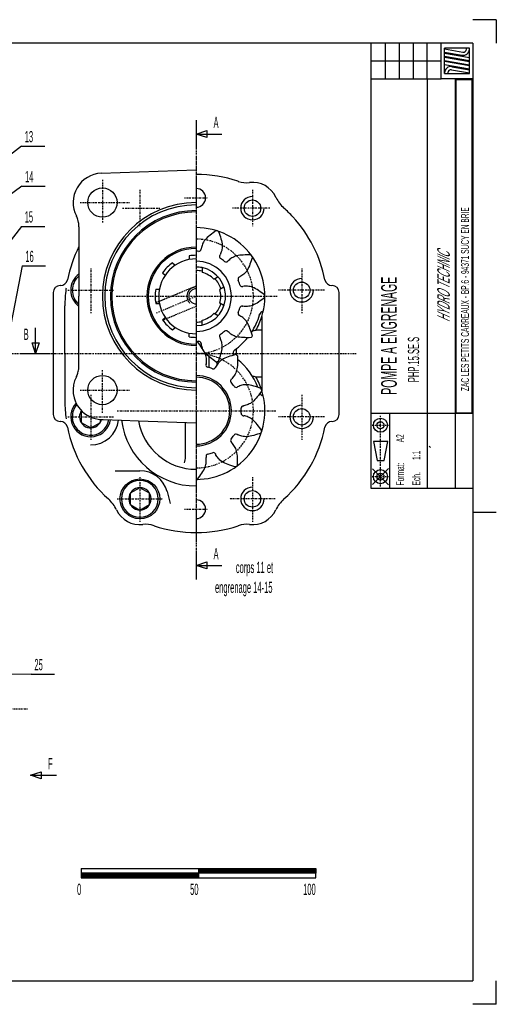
# Model space of a CAD drawing. Extents: x -297 to 297, y -210 to 210.
# Tile 12 of 12: x 94 to 297, y -210 to 210. Entities that reach past the tile are written whole.
import ezdxf

# ---------------------------------------------------------------- set-up
doc = ezdxf.new("R2010")
doc.units = 0
doc.linetypes.add('DASHDOT', pattern=[1, 0.5, -0.25, 0, -0.25])
doc.linetypes.add('DASHED', pattern=[0.75, 0.5, -0.25])
for name, color, linetype in [('ARBR_1', 7, 'CONTINUOUS'), ('AXES', 7, 'CONTINUOUS'), ('CORPS', 7, 'CONTINUOUS'), ('COUPES', 7, 'CONTINUOUS'), ('ECHELL', 7, 'CONTINUOUS'), ('FLASQU', 7, 'CONTINUOUS'), ('FORMA2', 7, 'CONTINUOUS'), ('LUNETT', 7, 'CONTINUOUS'), ('ROU_14', 7, 'CONTINUOUS'), ('ROU_15', 7, 'CONTINUOUS'), ('STANDA', 7, 'CONTINUOUS')]:
    doc.layers.add(name, color=color, linetype=linetype)

# ---------------------------------------------------------------- blocks, each defined once
blk = doc.blocks.new('*X3193')
at = {"layer": 'ECHELL', "color": 4, "linetype": 'CONTINUOUS'}
for p, q in [((120, -154), (170, -154)), ((120, -154.1), (170, -154.1)), ((120, -154.2), (170, -154.2)), ((120, -154.3), (170, -154.3)), ((120, -154.4), (170, -154.4)), ((120, -154.5), (170, -154.5)), ((120, -154.6), (170, -154.6)), ((120, -154.7), (170, -154.7)), ((120, -154.8), (170, -154.8)), ((120, -154.9), (170, -154.9)), ((120, -155), (170, -155)), ((120, -155.1), (170, -155.1)), ((120, -155.2), (170, -155.2)), ((120, -155.3), (170, -155.3)), ((170, -152), (220, -152)), ((170, -152.1), (220, -152.1)), ((170, -152.2), (220, -152.2)), ((170, -152.3), (220, -152.3)), ((170, -152.4), (220, -152.4)), ((170, -152.5), (220, -152.5)), ((170, -152.6), (220, -152.6)), ((170, -152.7), (220, -152.7)), ((170, -152.8), (220, -152.8)), ((170, -152.9), (220, -152.9)), ((170, -153), (220, -153)), ((170, -153.1), (220, -153.1)), ((170, -153.2), (220, -153.2)), ((170, -153.3), (220, -153.3)), ((170, -153.4), (220, -153.4)), ((170, -153.5), (220, -153.5)), ((170, -153.6), (220, -153.6)), ((170, -153.7), (220, -153.7)), ((170, -153.8), (220, -153.8)), ((170, -153.9), (220, -153.9)), ((120, -155.4), (170, -155.4)), ((120, -155.5), (170, -155.5)), ((120, -155.6), (170, -155.6)), ((120, -155.7), (170, -155.7)), ((120, -155.8), (170, -155.8)), ((120, -155.9), (170, -155.9))]:
    blk.add_line(p, q, dxfattribs=at)

msp = doc.modelspace()

# ---------------------------------------------------------------- linework, layer by layer
at = {"layer": 'ARBR_1', "color": 2, "linetype": 'CONTINUOUS'}
for p, q in [((166, 109.24), (166, 107.72)), ((158.93, 106.31), (160.01, 105.23)), ((154.69, 102.07), (155.77, 100.99)), ((151.76, 95), (153.28, 95)), ((151.76, 89), (153.28, 89)), ((154.69, 81.93), (155.77, 83.008)), ((158.93, 77.688), (160.01, 78.766)), ((166, 74.759), (166, 76.284))]:
    msp.add_line(p, q, dxfattribs=at)
at = {"layer": 'ARBR_1', "color": 2, "linetype": 'DASHED'}
for p, q in [((169, 96.33), (151.73, 89.176)), ((169, 87.67), (154.79, 81.785))]:
    msp.add_line(p, q, dxfattribs=at)
at = {"layer": 'ARBR_1', "color": 2, "linetype": 'DASHDOT'}
msp.add_line((152.03, 84.971), (169, 92), dxfattribs=at)
at = {"layer": 'ARBR_1', "color": 2, "linetype": 'CONTINUOUS'}
for radius, start, end in [(21, 90, -90), (20.42, 90, -90), (17.5, 90, 99.871417), (16, 90, -90), (17.498, 125.134193, 144.865807), (17.4991, 170.128583, -170.128583), (3.2, 90, -90), (17.498, -144.865807, -125.130425), (17.5001, -99.870856, -90)]:
    msp.add_arc((169, 92), radius, start, end, dxfattribs=at)
at = {"layer": 'ARBR_1', "color": 7, "linetype": 'CONTINUOUS'}
msp.add_arc((169, 92), 4, 90, -134.260152, dxfattribs=at)
at = {"layer": 'AXES', "color": 2, "linetype": 'DASHDOT'}
for p, q in [((169, 155.21), (169, -16.771)), ((169, 155.21), (169, -16.771)), ((169, 151.82), (169, -13.465)), ((145, 137.47), (145, 121.93)), ((193, 137.47), (193, 121.93)), ((164, 134), (174, 134)), ((137.64, 129.6), (153.48, 129.6)), ((200.36, 129.6), (184.52, 129.6)), ((124, 103.91), (124, 84.83)), ((214, 103.91), (214, 84.83)), ((114.29, 94.6), (134.01, 94.6)), ((223.71, 94.6), (203.99, 94.6)), ((134.89, 92), (203.69, 92)), ((68.5, 67.6), (94.5, 67.6)), ((105.01, 67.6), (237.28, 67.6)), ((124, 49.914), (124, 30.83)), ((214, 49.914), (214, 30.83)), ((135.36, 43.2), (202.99, 43.2)), ((114.29, 40.6), (134.01, 40.6)), ((223.71, 40.6), (203.99, 40.6)), ((145, 14.914), (145, -4.1701)), ((193, 14.914), (193, -4.1701)), ((135.29, 5.6003), (155.01, 5.6003)), ((202.71, 5.6003), (182.99, 5.6003)), ((164, 1.2), (174, 1.2)), ((33.897, -84), (97, -84))]:
    msp.add_line(p, q, dxfattribs=at)
at = {"layer": 'CORPS', "color": 2, "linetype": 'CONTINUOUS'}
for p, q in [((230, 67.6), (230, 93.6)), ((197, 83.37), (197, 77.55)), ((197, 77.55), (197, 57.65)), ((230, 41.6), (230, 67.6)), ((197, 57.65), (197, 51.831))]:
    msp.add_line(p, q, dxfattribs=at)
for centre in [(193, 129.6), (214, 94.6), (214, 40.6), (193, 5.6001)]:
    msp.add_circle(centre, 3.5, dxfattribs=at)
for centre, radius, start, end in [((169, 88), 56.0044, 71.338587, 90), ((169, 88), 56.0015, 71.283573, 71.338587), ((190.5, 151.46), 10.9989, -108.995039, -108.71492), ((190.5, 151.46), 11.0017, -108.71492, -83.475763), ((190.5, 151.46), 11.0012, -83.475763, -83.217179), ((193, 129.6), 10.9957, 96.265386, 96.524237), ((193, 129.6), 11.0033, 25.517075, 96.265386), ((169, 134), 4, -90, 90), ((216.46, 140.81), 14.9974, -154.443032, -153.093398), ((216.46, 140.81), 15.0043, -153.093398, -131.947477), ((169, 88), 56.0041, 42.561353, 48.054616), ((169, 88), 56.0029, 11.338023, 42.561353), ((169, 92), 29.2998, -17.130046, 90), ((169, 88), 55.9966, 11.305919, 11.338023), ((226.85, 99.6), 2.9986, -168.652595, -168.054388), ((226.85, 99.6), 3.0051, -168.054388, -90), ((227, 93.6), 3, 0, 90), ((169, 92), 29.3012, -29.707773, -17.130046), ((196, 67.6), 9.9999, 98.916925, 108.302668), ((196, 67.6), 10.0001, 84.260902, 98.916925), ((196, 67.6), 9.9979, 167.476165, -176.865913), ((196, 67.6), 9.9988, -108.302668, -98.916925), ((169, 43.2), 29.3001, 17.131914, 29.707773), ((196, 67.6), 9.9999, -98.916925, -84.260902), ((169, 43.2), 29.3, -90, 17.131914), ((226.85, 35.6), 3, 90, 168.054388), ((227, 41.6), 3, -90, 0), ((169, 47.2), 55.997, -48.054069, -11.338023), ((226.85, 35.6), 3.0051, 168.054388, 168.652595), ((169, 47.2), 56.0029, -11.338023, -11.305919), ((169, 1.2), 3.9997, -90, 90), ((216.46, -5.6053), 15.002, 131.957433, 154.461646), ((193, 5.6001), 10.9997, -96.263112, -25.520834), ((169, 47.2), 56, -90, -71.337146), ((169, 47.2), 56.0002, -71.337146, -71.283212), ((190.5, -16.257), 10.9999, 108.718096, 108.992666), ((190.5, -16.257), 10.9997, 83.474816, 108.718096), ((193, 5.6001), 11, -96.525006, -96.263112), ((190.5, -16.257), 11.0002, 83.212934, 83.474816)]:
    msp.add_arc(centre, radius, start, end, dxfattribs=at)
at = {"layer": 'CORPS', "color": 7, "linetype": 'CONTINUOUS'}
for centre, radius in [((193, 129.6), 5), ((214, 94.6), 5), ((214, 40.6), 5), ((193, 5.6001), 4.9999)]:
    msp.add_arc(centre, radius, 90, 0, dxfattribs=at)
at = {"layer": 'COUPES', "color": 2, "linetype": 'CONTINUOUS'}
for p, q in [((169, 167.21), (169, 155.21)), ((169, 161.21), (173.5, 162.71)), ((169, 161.21), (180, 161.21)), ((173.5, 159.71), (169, 161.21)), ((173.5, 162.71), (173.5, 159.71)), ((94.471, 156.08), (104.47, 156.08)), ((94.586, 139.02), (104.59, 139.02)), ((94.451, 121.85), (104.45, 121.85)), ((94.72, 104.99), (104.72, 104.99)), ((100.5, 67.6), (100.5, 78.6)), ((100.5, 67.6), (99, 72.1)), ((99, 72.1), (102, 72.1)), ((102, 72.1), (100.5, 67.6)), ((94.5, 67.6), (106.5, 67.6)), ((169, -16.771), (169, -28.771)), ((169, -22.771), (173.5, -21.271)), ((169, -22.771), (180, -22.771)), ((173.5, -24.271), (169, -22.771)), ((173.5, -21.271), (173.5, -24.271)), ((98.595, -69.154), (108.6, -69.154)), ((98.382, -112.3), (102.88, -110.8)), ((98.382, -112.3), (109.38, -112.3)), ((102.88, -113.8), (98.382, -112.3)), ((102.88, -110.8), (102.88, -113.8))]:
    msp.add_line(p, q, dxfattribs=at)
at = {"layer": 'COUPES', "color": 7, "linetype": 'CONTINUOUS'}
for p, q in [((94.471, 156.08), (38.039, 112.12)), ((94.586, 139.02), (41.858, 100.08)), ((94.451, 121.85), (40.914, 52.682)), ((94.72, 104.99), (89.2, 76.318)), ((98.595, -69.154), (83.177, -69.309))]:
    msp.add_line(p, q, dxfattribs=at)
at = {"layer": 'ECHELL', "color": 7, "linetype": 'CONTINUOUS'}
for p, q in [((120, -152), (120, -154)), ((120, -152), (170, -152)), ((120, -154), (120, -156)), ((170, -154), (120, -154)), ((170, -152), (170, -154)), ((170, -152), (220, -152)), ((220, -154), (170, -154)), ((170, -154), (170, -156)), ((220, -152), (220, -154)), ((220, -156), (220, -154)), ((120, -156), (170, -156)), ((170, -156), (220, -156))]:
    msp.add_line(p, q, dxfattribs=at)
at = {"layer": 'FLASQU', "color": 2, "linetype": 'CONTINUOUS'}
for p, q in [((128.53, 144.49), (169, 146)), ((119, 121.69), (119, 113.22)), ((119, 113.22), (119, 96.891)), ((111.15, 96.6), (111, 96.6)), ((119, 96.891), (119, 92)), ((108, 93.6), (108, 67.6)), ((119, 62.308), (119, 92)), ((108, 67.6), (108, 41.6)), ((111.15, 38.6), (111, 38.6)), ((128.53, 39.509), (129.38, 39.477)), ((129.38, 39.477), (137.15, 39.187)), ((137.15, 39.187), (144.37, 38.918)), ((144.37, 38.918), (169, 38))]:
    msp.add_line(p, q, dxfattribs=at)
at = {"layer": 'FLASQU', "color": 2, "linetype": 'DASHDOT'}
for p, q in [((129, 141.65), (129, 123.41)), ((119.5, 132), (140.5, 132)), ((129, 42.353), (129, 60.593)), ((119.5, 52), (140.5, 52))]:
    msp.add_line(p, q, dxfattribs=at)
at = {"layer": 'FLASQU', "color": 7, "linetype": 'CONTINUOUS'}
for p, q in [((113, 67.6), (113, 88)), ((113, 67.6), (113, 47.2)), ((164.5, 23.5), (164.5, 38.168)), ((134.49, 17.6), (145, 17.6)), ((156.59, 8.7059), (157.95, 3.6385))]:
    msp.add_line(p, q, dxfattribs=at)
at = {"layer": 'FLASQU', "color": 2, "linetype": 'CONTINUOUS'}
for centre in [(129, 132), (129, 52)]:
    msp.add_circle(centre, 6.25, dxfattribs=at)
for centre, radius, start, end in [((129, 132), 12.4988, 92.155029, -152.717508), ((169, 92), 40, 90, -90), ((169, 92), 39, 90, -90), ((109, 121.69), 10, 0, 27.256872), ((169, 92), 36.58, 90, -90), ((169, 92), 36, 90, -90), ((169, 88), 56.0004, 153.233623, 168.661977), ((111, 93.6), 3, 90, 180), ((111.15, 99.6), 3, -90, -11.945612), ((169, 88), 56.0029, 168.661977, 168.694081), ((169, 88), 56.0029, 168.661977, 168.694081), ((111.15, 99.6), 3.0051, -11.945612, -11.347405), ((111.15, 99.6), 3.0051, -11.945612, -11.347405), ((109, 62.308), 10.0009, -27.261965, 0), ((129, 52), 12.4992, 152.72973, -139.164108), ((129, 52), 12.5035, -139.164108, -92.154857), ((111, 41.6), 3, 180, -90), ((111.15, 35.6), 3.0051, 11.945612, 90), ((111.15, 35.6), 2.9986, 11.347405, 11.945612), ((111.15, 35.6), 2.9986, 11.347405, 11.945612), ((111.15, 35.6), 2.9986, 11.347405, 11.945612), ((169, 47.2), 55.9966, -168.694081, -168.661977), ((169, 47.2), 55.9966, -168.694081, -168.661977), ((169, 47.2), 55.9966, -168.694081, -168.661977), ((169, 47.2), 56.0029, -168.661977, -131.945931), ((121.54, -5.6053), 14.9951, 25.538354, 48.042567), ((145, 5.6001), 11.0036, -154.479166, -83.736888), ((145, 5.6001), 10.9997, -83.736888, -83.474994), ((147.5, -16.257), 10.9997, 96.525184, 96.787066), ((147.5, -16.257), 10.9999, 71.281904, 96.525184), ((169, 47.2), 56.0004, -108.716788, -108.662854), ((147.5, -16.257), 11.0003, 71.007334, 71.281904), ((169, 47.2), 56.0002, -108.662854, -90)]:
    msp.add_arc(centre, radius, start, end, dxfattribs=at)
at = {"layer": 'FLASQU', "color": 2, "linetype": 'DASHDOT'}
for centre, radius, start, end in [((109, 121.69), 10, 0, 27.256872), ((109, 62.308), 10.0009, -27.261965, 0)]:
    msp.add_arc(centre, radius, start, end, dxfattribs=at)
at = {"layer": 'FLASQU', "color": 7, "linetype": 'CONTINUOUS'}
for centre, radius, start, end in [((169, 88), 55.9992, 172.819145, 180), ((169, 88), 56.0045, 172.303948, 172.819145), ((169, 47.2), 56, 180, -172.303948), ((124, 40.6), 12.0002, -90.334222, -6.542169), ((169, 43.2), 32.1018, -172.818753, -90), ((169, 43.2), 24.9994, -170.137531, -90), ((158.5, 23.5), 5.996, -24.641662, 0), ((145, 5.6001), 11.9989, 15.00124, 90)]:
    msp.add_arc(centre, radius, start, end, dxfattribs=at)
at = {"layer": 'FORMA2', "color": 7, "linetype": 'CONTINUOUS'}
for p, q in [((297, 210), (287, 210)), ((297, 210), (297, 200)), ((274.96, 187.01), (274.96, 197.79)), ((285.54, 197.79), (274.96, 197.79)), ((285.54, 187.01), (285.54, 197.79)), ((274.96, 187.01), (285.54, 187.01)), ((250.68, 30.034), (244.68, 30.034)), ((244.68, 30.034), (246.18, 22.034)), ((249.18, 22.034), (250.68, 30.034)), ((268.92, 27.55), (268.38, 28.026)), ((246.18, 22.034), (249.18, 22.034)), ((251.07, 18.546), (244.26, 11.734)), ((251.07, 11.602), (244.26, 18.415)), ((287, 0), (297, 0)), ((297, -210), (297, -200)), ((297, -210), (287, -210))]:
    msp.add_line(p, q, dxfattribs=at)
at = {"layer": 'FORMA2', "color": 2, "linetype": 'CONTINUOUS'}
for p, q in [((287, 200), (-287, 200)), ((243.6, 10), (243.6, 200)), ((249.58, 200), (249.58, 184.8)), ((255.56, 200), (255.56, 184.8)), ((261.54, 200), (261.54, 184.8)), ((267.52, 184.8), (267.52, 200)), ((273.5, 184.8), (273.5, 200)), ((287, 200), (287, 0)), ((243.6, 192.4), (273.5, 192.4)), ((243.6, 184.8), (273.5, 184.8)), ((267.52, 184.8), (267.52, 10)), ((287, 184.8), (273.5, 184.8)), ((279.6, 42), (279.6, 184.8)), ((279.9, 42.3), (279.9, 184.5)), ((279.9, 184.5), (286.7, 184.5)), ((286.7, 42.3), (286.7, 184.5)), ((287, 42), (243.6, 42)), ((251.6, 10), (251.6, 42)), ((279.6, 10), (279.6, 42)), ((279.9, 42.3), (286.7, 42.3)), ((287, 10), (243.6, 10)), ((287, 0), (287, -200)), ((-287, -200), (287, -200))]:
    msp.add_line(p, q, dxfattribs=at)
at = {"layer": 'FORMA2', "color": 3, "linetype": 'CONTINUOUS'}
for p, q in [((274.96, 197.5), (281.11, 196.41)), ((284.22, 197.44), (284.22, 197.79)), ((274.96, 196.15), (282.44, 194.84)), ((274.96, 195.75), (285.54, 193.88)), ((274.96, 194.41), (285.54, 192.54)), ((274.96, 194), (285.54, 192.14)), ((281.11, 196.41), (282.67, 196.14)), ((274.96, 192.66), (285.54, 190.8)), ((274.96, 192.26), (285.54, 190.39)), ((274.96, 190.91), (285.54, 189.05)), ((278.06, 189.96), (285.54, 188.65)), ((276.28, 187.01), (276.28, 187.36)), ((277.83, 188.66), (285.54, 187.3))]:
    msp.add_line(p, q, dxfattribs=at)
at = {"layer": 'FORMA2', "color": 2, "linetype": 'DASHDOT'}
for p, q in [((247.6, 10.903), (247.6, 40.992)), ((244.09, 37.01), (251.08, 37.01)), ((244.09, 15.074), (251.08, 15.074))]:
    msp.add_line(p, q, dxfattribs=at)
at = {"layer": 'FORMA2', "color": 7, "linetype": 'CONTINUOUS'}
for centre, radius in [((247.6, 37.01), 3), ((247.6, 37.01), 1.5), ((247.6, 15.074), 3), ((247.6, 15.074), 1.5)]:
    msp.add_circle(centre, radius, dxfattribs=at)
at = {"layer": 'FORMA2', "color": 3, "linetype": 'CONTINUOUS'}
for centre, radius, start, end in [((282.9, 197.44), 2.6404, -100.033121, 0), ((282.9, 197.44), 1.3202, -100.033121, 0), ((277.6, 187.36), 2.6404, 79.966879, 180), ((277.6, 187.36), 1.3202, 79.966879, 180)]:
    msp.add_arc(centre, radius, start, end, dxfattribs=at)
at = {"layer": 'LUNETT', "color": 2, "linetype": 'CONTINUOUS'}
for p, q in [((174.5, 61.595), (174.5, 66.282)), ((178, 62.936), (178, 64.117))]:
    msp.add_line(p, q, dxfattribs=at)
for centre, radius, start, end in [((169, 92), 28.1339, -33.168153, -16.184285), ((169, 92), 28.135, -16.184285, -15.464142), ((197.95, 83.641), 2.0014, 101.820837, 163.877401), ((169, 92), 28.1338, -54.066957, -38.823595), ((186.68, 67.6), 1.9983, 125.837653, -159.075498), ((169, 43.2), 28.1287, 20.831163, 51.168434), ((197.95, 51.559), 1.9991, -151.69148, -101.820837)]:
    msp.add_arc(centre, radius, start, end, dxfattribs=at)
at = {"layer": 'ROU_14', "color": 2, "linetype": 'CONTINUOUS'}
for p, q in [((174.9, 118.05), (174.31, 117.56)), ((175.54, 118.54), (174.9, 118.05)), ((176.2, 119.03), (175.54, 118.54)), ((176.88, 119.53), (176.2, 119.03)), ((177.57, 120.02), (176.88, 119.53)), ((178.54, 119.7), (178.81, 118.9)), ((178.81, 118.9), (179.07, 118.1)), ((179.07, 118.1), (179.31, 117.32)), ((171.52, 113.71), (171.37, 113.23)), ((171.69, 114.18), (171.52, 113.71)), ((171.89, 114.66), (171.69, 114.18)), ((172.14, 115.14), (171.89, 114.66)), ((172.45, 115.62), (172.14, 115.14)), ((172.82, 116.1), (172.45, 115.62)), ((173.25, 116.58), (172.82, 116.1)), ((173.75, 117.07), (173.25, 116.58)), ((174.31, 117.56), (173.75, 117.07)), ((179.31, 117.32), (179.53, 116.55)), ((179.53, 116.55), (179.73, 115.8)), ((179.73, 115.8), (179.89, 115.08)), ((179.89, 115.08), (180.01, 114.39)), ((180.01, 114.39), (180.08, 113.74)), ((180.08, 113.74), (180.09, 113.13)), ((171.11, 112.06), (171.13, 112.29)), ((171.25, 112.76), (171.13, 112.29)), ((171.37, 113.23), (171.25, 112.76)), ((179.09, 109.47), (179.2, 109.67)), ((179.38, 110.12), (179.2, 109.67)), ((179.56, 110.57), (179.38, 110.12)), ((179.72, 111.04), (179.56, 110.57)), ((179.87, 111.53), (179.72, 111.04)), ((179.98, 112.03), (179.87, 111.53)), ((180.06, 112.57), (179.98, 112.03)), ((180.09, 113.13), (180.06, 112.57)), ((186.25, 109.25), (185.67, 109.08)), ((186.89, 109.39), (186.25, 109.25)), ((187.58, 109.49), (186.89, 109.39)), ((188.32, 109.56), (187.58, 109.49)), ((189.09, 109.6), (188.32, 109.56)), ((189.89, 109.63), (189.09, 109.6)), ((190.71, 109.64), (189.89, 109.63)), ((191.55, 109.64), (190.71, 109.64)), ((192.4, 109.63), (191.55, 109.64)), ((182.5, 106.99), (182.65, 107.16)), ((183.02, 107.47), (182.65, 107.16)), ((183.4, 107.78), (183.02, 107.47)), ((183.8, 108.08), (183.4, 107.78)), ((184.21, 108.37), (183.8, 108.08)), ((184.66, 108.63), (184.21, 108.37)), ((185.14, 108.87), (184.66, 108.63)), ((185.67, 109.08), (185.14, 108.87)), ((191.95, 105.67), (191.67, 104.94)), ((192.22, 106.42), (191.95, 105.67)), ((192.49, 107.2), (192.22, 106.42)), ((192.74, 108), (192.49, 107.2)), ((193, 108.81), (192.74, 108)), ((171.5, 104.25), (171.5, 102.71)), ((171.5, 102.71), (171.5, 102.2)), ((188.46, 100.82), (188.05, 100.55)), ((188.87, 101.1), (188.46, 100.82)), ((189.27, 101.41), (188.87, 101.1)), ((189.66, 101.75), (189.27, 101.41)), ((190.03, 102.14), (189.66, 101.75)), ((190.4, 102.58), (190.03, 102.14)), ((190.74, 103.08), (190.4, 102.58)), ((191.07, 103.64), (190.74, 103.08)), ((191.37, 104.27), (191.07, 103.64)), ((191.67, 104.94), (191.37, 104.27)), ((178.36, 100.29), (176.58, 99.264)), ((177.03, 99.521), (176.58, 99.264)), ((178.36, 100.29), (177.03, 99.521)), ((187.43, 100.21), (187.64, 100.3)), ((188.05, 100.55), (187.64, 100.3)), ((180.86, 95.959), (179.08, 94.934)), ((179.53, 95.191), (179.08, 94.934)), ((180.86, 95.959), (179.53, 95.191)), ((188.73, 96.195), (188.95, 96.241)), ((189.44, 96.277), (188.95, 96.241)), ((189.93, 96.304), (189.44, 96.277)), ((190.42, 96.314), (189.93, 96.304)), ((190.93, 96.299), (190.42, 96.314)), ((191.44, 96.25), (190.93, 96.299)), ((191.98, 96.159), (191.44, 96.25)), ((192.53, 96.018), (191.98, 96.159)), ((193.1, 95.817), (192.53, 96.018)), ((193.7, 95.552), (193.1, 95.817)), ((194.31, 95.227), (193.7, 95.552)), ((194.95, 94.852), (194.31, 95.227)), ((195.6, 94.434), (194.95, 94.852)), ((196.26, 93.983), (195.6, 94.434)), ((196.93, 93.507), (196.26, 93.983)), ((197.61, 93.013), (196.93, 93.507)), ((198.3, 92.511), (197.61, 93.013)), ((179.53, 88.809), (179.08, 89.066)), ((180.86, 88.041), (179.08, 89.066)), ((180.86, 88.041), (179.53, 88.809)), ((193.7, 88.449), (193.1, 88.183)), ((194.31, 88.773), (193.7, 88.449)), ((194.95, 89.148), (194.31, 88.773)), ((195.6, 89.566), (194.95, 89.148)), ((196.26, 90.017), (195.6, 89.566)), ((196.93, 90.493), (196.26, 90.017)), ((197.61, 90.987), (196.93, 90.493)), ((198.3, 91.489), (197.61, 90.987)), ((177.03, 84.479), (176.58, 84.736)), ((178.36, 83.711), (176.58, 84.736)), ((178.36, 83.711), (177.03, 84.479)), ((188.73, 87.805), (188.95, 87.759)), ((189.44, 87.723), (188.95, 87.759)), ((189.93, 87.696), (189.44, 87.723)), ((190.42, 87.686), (189.93, 87.696)), ((190.93, 87.701), (190.42, 87.686)), ((191.44, 87.75), (190.93, 87.701)), ((191.98, 87.841), (191.44, 87.75)), ((192.53, 87.982), (191.98, 87.841)), ((193.1, 88.183), (192.53, 87.982)), ((171.5, 81.288), (171.5, 81.802)), ((171.5, 79.753), (171.5, 81.802)), ((171.5, 79.753), (171.5, 81.288)), ((187.43, 83.794), (187.64, 83.703)), ((188.05, 83.446), (187.64, 83.703)), ((188.46, 83.18), (188.05, 83.446)), ((188.87, 82.898), (188.46, 83.18)), ((189.27, 82.589), (188.87, 82.898)), ((189.66, 82.246), (189.27, 82.589)), ((190.03, 81.86), (189.66, 82.246)), ((190.4, 81.421), (190.03, 81.86)), ((190.74, 80.923), (190.4, 81.421)), ((191.07, 80.358), (190.74, 80.923)), ((191.37, 79.732), (191.07, 80.358)), ((182.5, 77.007), (182.65, 76.84)), ((183.02, 76.526), (182.65, 76.84)), ((183.4, 76.216), (183.02, 76.526)), ((183.8, 75.917), (183.4, 76.216)), ((184.21, 75.633), (183.8, 75.917)), ((184.66, 75.369), (184.21, 75.633)), ((191.67, 79.055), (191.37, 79.732)), ((191.95, 78.335), (191.67, 79.055)), ((192.22, 77.58), (191.95, 78.335)), ((192.49, 76.799), (192.22, 77.58)), ((192.74, 76.001), (192.49, 76.799)), ((193, 75.194), (192.74, 76.001)), ((171.11, 71.935), (171.13, 71.712)), ((171.25, 71.239), (171.13, 71.712)), ((179.09, 74.528), (179.2, 74.333)), ((179.38, 73.882), (179.2, 74.333)), ((179.56, 73.425), (179.38, 73.882)), ((179.72, 72.958), (179.56, 73.425)), ((179.87, 72.473), (179.72, 72.958)), ((179.98, 71.967), (179.87, 72.473)), ((180.06, 71.433), (179.98, 71.967)), ((180.09, 70.866), (180.06, 71.433)), ((185.14, 75.129), (184.66, 75.369)), ((185.67, 74.921), (185.14, 75.129)), ((186.25, 74.747), (185.67, 74.921)), ((186.89, 74.611), (186.25, 74.747)), ((187.58, 74.511), (186.89, 74.611)), ((188.32, 74.441), (187.58, 74.511)), ((189.09, 74.396), (188.32, 74.441)), ((189.89, 74.371), (189.09, 74.396)), ((190.71, 74.361), (189.89, 74.371)), ((191.55, 74.362), (190.71, 74.361)), ((192.4, 74.367), (191.55, 74.362)), ((171.37, 70.765), (171.25, 71.239)), ((171.52, 70.291), (171.37, 70.765)), ((171.69, 69.816), (171.52, 70.291)), ((171.89, 69.34), (171.69, 69.816)), ((172.14, 68.862), (171.89, 69.34)), ((172.45, 68.383), (172.14, 68.862)), ((172.82, 67.901), (172.45, 68.383)), ((173.25, 67.416), (172.82, 67.901)), ((173.75, 66.929), (173.25, 67.416)), ((179.31, 66.685), (179.53, 67.455)), ((179.53, 67.455), (179.73, 68.203)), ((179.73, 68.203), (179.89, 68.924)), ((179.89, 68.924), (180.01, 69.611)), ((180.01, 69.611), (180.08, 70.26)), ((180.08, 70.26), (180.09, 70.866)), ((174.31, 66.441), (173.75, 66.929)), ((174.9, 65.951), (174.31, 66.441)), ((175.54, 65.459), (174.9, 65.951)), ((176.2, 64.967), (175.54, 65.459)), ((176.88, 64.474), (176.2, 64.967)), ((177.57, 63.98), (176.88, 64.474)), ((178.54, 64.296), (178.81, 65.1)), ((178.81, 65.1), (179.07, 65.898)), ((179.07, 65.898), (179.31, 66.685))]:
    msp.add_line(p, q, dxfattribs=at)
for centre, radius, start, end in [((169, 92), 29.3025, 72.01025, 72.993593), ((169, 92), 29.2968, 70.99607, 72.01025), ((169, 92), 19.1993, 86.835068, 90), ((170.11, 112.17), 1.0012, -92.862405, -6.277298), ((179.95, 108.97), 0.9948, 149.82648, -122.735226), ((169, 92), 29.2954, 36.001491, 36.995057), ((169, 92), 29.3015, 35.008039, 36.001491), ((169, 92), 15, -90, 90), ((169, 92), 19.2001, 53.983597, 57.162559), ((169, 92), 19.2054, 50.832338, 53.983597), ((181.76, 107.66), 0.9949, -129.289407, -42.157862), ((169, 92), 12.5025, 78.465379, 90), ((169, 92), 12.5, -90, 78.465379), ((169, 92), 10.9979, 76.860904, 90), ((169, 92), 10.4972, 59.991085, 76.2284), ((169, 92), 10.4987, 43.780468, 59.991085), ((169, 92), 10.4987, 43.780468, 59.991085), ((169, 92), 11.0029, 16.858852, 43.12532), ((187.84, 99.293), 1.0045, 114.089903, -158.731658), ((169, 92), 19.1997, 17.999904, 21.155964), ((169, 92), 19.2003, 14.838189, 17.999904), ((188.53, 97.173), 1.0032, -165.21574, -78.442425), ((169, 92), 10.5, 0, 16.228769), ((169, 92), 10.5, 0, 16.228769), ((169, 92), 29.3, 0, 0.999153), ((169, 92), 11.0021, -43.12532, -16.858852), ((169, 92), 10.4983, -16.228769, 0), ((169, 92), 10.4983, -16.228769, 0), ((169, 92), 29.3045, -0.999153, 0), ((169, 92), 10.4998, -59.999272, -43.780468), ((169, 92), 10.4998, -59.999272, -43.780468), ((187.84, 84.708), 0.9976, 158.78518, -114.15994), ((169, 92), 19.2043, -21.155964, -17.999904), ((169, 92), 19.1997, -17.999904, -14.838189), ((188.53, 86.827), 0.9982, 78.442425, 165.21574), ((169, 92), 11, -90, -76.863272), ((169, 92), 10.5, -76.225802, -59.999272), ((169, 92), 10.5, -76.225802, -59.999272), ((179.95, 75.028), 0.9986, 122.735226, -149.82648), ((169, 92), 19.1992, -57.165796, -53.98886), ((169, 92), 19.2026, -53.98886, -50.826685), ((181.76, 76.338), 0.9976, 42.115286, 129.107772), ((169, 92), 19.2, -90, -86.835233), ((170.11, 71.831), 1.0054, 5.937416, 92.868132), ((169, 92), 29.2999, -36.999743, -36.004655), ((169, 92), 29.2965, -36.004655, -35.001632), ((169, 92), 29.3013, -72.993593, -72.007834), ((169, 92), 29.2987, -72.007834, -70.998617)]:
    msp.add_arc(centre, radius, start, end, dxfattribs=at)
at = {"layer": 'ROU_14', "color": 2, "linetype": 'DASHDOT'}
msp.add_arc((169, 92), 24.4, -90, 90, dxfattribs=at)
at = {"layer": 'ROU_15', "color": 2, "linetype": 'CONTINUOUS'}
for p, q in [((169.51, 72.496), (170.01, 71.814)), ((170.01, 71.814), (170.51, 71.135)), ((170.51, 71.135), (170.98, 70.462)), ((170.98, 70.462), (171.43, 69.799)), ((171.43, 69.799), (171.85, 69.148)), ((171.85, 69.148), (172.23, 68.512)), ((172.23, 68.512), (172.55, 67.895)), ((172.55, 67.895), (172.82, 67.3)), ((172.82, 67.3), (173.02, 66.728)), ((185.81, 67.201), (185, 66.945)), ((173.02, 66.728), (173.16, 66.177)), ((173.16, 66.177), (173.25, 65.645)), ((173.19, 62.934), (173.24, 63.154)), ((173.28, 63.64), (173.24, 63.154)), ((173.25, 65.645), (173.3, 65.128)), ((173.3, 64.129), (173.28, 63.64)), ((173.3, 65.128), (173.31, 64.624)), ((173.31, 64.624), (173.3, 64.129)), ((178.1, 63.068), (177.82, 62.662)), ((178.41, 63.468), (178.1, 63.068)), ((178.75, 63.857), (178.41, 63.468)), ((179.14, 64.234), (178.75, 63.857)), ((179.58, 64.596), (179.14, 64.234)), ((180.08, 64.941), (179.58, 64.596)), ((180.64, 65.266), (180.08, 64.941)), ((181.27, 65.575), (180.64, 65.266)), ((181.94, 65.869), (181.27, 65.575)), ((182.67, 66.15), (181.94, 65.869)), ((183.42, 66.421), (182.67, 66.15)), ((184.2, 66.685), (183.42, 66.421)), ((185, 66.945), (184.2, 66.685)), ((186.6, 63.288), (186.56, 62.516)), ((186.63, 64.09), (186.6, 63.288)), ((186.63, 66.6), (186.64, 65.754)), ((186.64, 64.914), (186.63, 64.09)), ((186.64, 65.754), (186.64, 64.914)), ((177.21, 61.631), (177.3, 61.836)), ((177.55, 62.25), (177.3, 61.836)), ((177.82, 62.662), (177.55, 62.25)), ((185.63, 58.86), (185.37, 58.413)), ((185.87, 59.344), (185.63, 58.86)), ((186.08, 59.873), (185.87, 59.344)), ((186.25, 60.453), (186.08, 59.873)), ((186.39, 61.091), (186.25, 60.453)), ((186.49, 61.781), (186.39, 61.091)), ((186.56, 62.516), (186.49, 61.781)), ((183.99, 56.7), (184.16, 56.85)), ((184.47, 57.222), (184.16, 56.85)), ((184.78, 57.602), (184.47, 57.222)), ((185.08, 57.997), (184.78, 57.602)), ((185.37, 58.413), (185.08, 57.997)), ((186.47, 53.288), (186.67, 53.4)), ((187.12, 53.584), (186.67, 53.4)), ((187.57, 53.761), (187.12, 53.584)), ((188.04, 53.924), (187.57, 53.761)), ((188.53, 54.065), (188.04, 53.924)), ((189.03, 54.178), (188.53, 54.065)), ((189.57, 54.256), (189.03, 54.178)), ((190.13, 54.292), (189.57, 54.256)), ((190.74, 54.277), (190.13, 54.292)), ((191.39, 54.209), (190.74, 54.277)), ((192.08, 54.091), (191.39, 54.209)), ((192.8, 53.931), (192.08, 54.091)), ((193.54, 53.735), (192.8, 53.931)), ((194.32, 53.511), (193.54, 53.735)), ((195.1, 53.265), (194.32, 53.511)), ((195.9, 53.006), (195.1, 53.265)), ((196.03, 50.4), (195.54, 49.739)), ((196.7, 52.739), (195.9, 53.006)), ((196.53, 51.079), (196.03, 50.4)), ((197.02, 51.767), (196.53, 51.079)), ((192.14, 46.345), (191.66, 46.094)), ((192.62, 46.649), (192.14, 46.345)), ((193.1, 47.017), (192.62, 46.649)), ((193.58, 47.454), (193.1, 47.017)), ((194.07, 47.953), (193.58, 47.454)), ((194.56, 48.506), (194.07, 47.953)), ((195.05, 49.105), (194.56, 48.506)), ((195.54, 49.739), (195.05, 49.105)), ((189.06, 45.309), (189.29, 45.332)), ((189.76, 45.449), (189.29, 45.332)), ((190.23, 45.574), (189.76, 45.449)), ((190.71, 45.717), (190.23, 45.574)), ((191.18, 45.887), (190.71, 45.717)), ((191.66, 46.094), (191.18, 45.887)), ((189.06, 41.091), (189.29, 41.068)), ((189.76, 40.951), (189.29, 41.068)), ((190.23, 40.826), (189.76, 40.951)), ((190.71, 40.683), (190.23, 40.826)), ((191.18, 40.513), (190.71, 40.683)), ((191.66, 40.307), (191.18, 40.513)), ((192.14, 40.056), (191.66, 40.307)), ((192.62, 39.751), (192.14, 40.056)), ((193.1, 39.383), (192.62, 39.751)), ((193.58, 38.946), (193.1, 39.383)), ((194.07, 38.447), (193.58, 38.946)), ((194.56, 37.894), (194.07, 38.447)), ((195.05, 37.296), (194.56, 37.894)), ((195.54, 36.661), (195.05, 37.296)), ((196.03, 36), (195.54, 36.661)), ((196.7, 33.661), (195.9, 33.394)), ((196.53, 35.321), (196.03, 36)), ((197.02, 34.634), (196.53, 35.321)), ((183.99, 29.7), (184.16, 29.55)), ((184.47, 29.178), (184.16, 29.55)), ((186.47, 33.112), (186.67, 33)), ((187.12, 32.816), (186.67, 33)), ((187.57, 32.639), (187.12, 32.816)), ((188.04, 32.476), (187.57, 32.639)), ((188.53, 32.335), (188.04, 32.476)), ((189.03, 32.222), (188.53, 32.335)), ((189.57, 32.144), (189.03, 32.222)), ((190.13, 32.109), (189.57, 32.144)), ((190.74, 32.123), (190.13, 32.109)), ((191.39, 32.191), (190.74, 32.123)), ((192.08, 32.309), (191.39, 32.191)), ((192.8, 32.47), (192.08, 32.309)), ((193.54, 32.665), (192.8, 32.47)), ((194.32, 32.89), (193.54, 32.665)), ((195.1, 33.135), (194.32, 32.89)), ((195.9, 33.394), (195.1, 33.135)), ((184.78, 28.798), (184.47, 29.178)), ((185.08, 28.403), (184.78, 28.798)), ((185.37, 27.987), (185.08, 28.403)), ((185.63, 27.54), (185.37, 27.987)), ((185.87, 27.056), (185.63, 27.54)), ((186.08, 26.527), (185.87, 27.056)), ((186.25, 25.947), (186.08, 26.527)), ((186.39, 25.309), (186.25, 25.947)), ((186.49, 24.619), (186.39, 25.309)), ((173.19, 23.466), (173.24, 23.246)), ((173.28, 22.76), (173.24, 23.246)), ((173.25, 20.755), (173.3, 21.272)), ((173.3, 22.271), (173.28, 22.76)), ((173.31, 21.776), (173.3, 22.271)), ((173.3, 21.272), (173.31, 21.776)), ((177.21, 24.769), (177.3, 24.564)), ((177.55, 24.15), (177.3, 24.564)), ((177.82, 23.738), (177.55, 24.15)), ((178.1, 23.332), (177.82, 23.738)), ((178.41, 22.933), (178.1, 23.332)), ((178.75, 22.543), (178.41, 22.933)), ((179.14, 22.166), (178.75, 22.543)), ((179.58, 21.804), (179.14, 22.166)), ((180.08, 21.46), (179.58, 21.804)), ((180.64, 21.134), (180.08, 21.46)), ((181.27, 20.825), (180.64, 21.134)), ((186.56, 23.884), (186.49, 24.619)), ((186.6, 23.112), (186.56, 23.884)), ((186.63, 22.31), (186.6, 23.112)), ((186.64, 21.486), (186.63, 22.31)), ((186.64, 20.647), (186.64, 21.486)), ((171.43, 16.601), (171.85, 17.252)), ((171.85, 17.252), (172.23, 17.888)), ((172.23, 17.888), (172.55, 18.505)), ((172.55, 18.505), (172.82, 19.1)), ((172.82, 19.1), (173.02, 19.672)), ((173.02, 19.672), (173.16, 20.223)), ((173.16, 20.223), (173.25, 20.755)), ((181.94, 20.531), (181.27, 20.825)), ((182.67, 20.25), (181.94, 20.531)), ((183.42, 19.979), (182.67, 20.25)), ((184.2, 19.715), (183.42, 19.979)), ((185, 19.456), (184.2, 19.715)), ((185.81, 19.199), (185, 19.456)), ((186.63, 19.8), (186.64, 20.647)), ((169.51, 13.904), (170.01, 14.586)), ((170.01, 14.586), (170.51, 15.265)), ((170.51, 15.265), (170.98, 15.938)), ((170.98, 15.938), (171.43, 16.601))]:
    msp.add_line(p, q, dxfattribs=at)
for centre, radius, start, end in [((169, 43.2), 29.3004, 89.002666, 90), ((169, 43.2), 29.2986, 54.003107, 54.993082), ((169, 43.2), 29.2981, 53.004943, 54.003107), ((174.17, 62.726), 1.0018, 168.017086, -104.509752), ((169, 43.2), 19.1988, 72.00861, 75.153158), ((169, 43.2), 19.1993, 68.841433, 72.00861), ((176.29, 62.038), 1, -111.099212, -23.864182), ((169, 43.2), 15, -90, 90), ((169, 43.2), 14.3, -90, 90), ((184.66, 55.957), 1.0005, 132.04255, -140.621562), ((169, 43.2), 19.1978, 36.006747, 39.156095), ((169, 43.2), 19.1981, 32.839948, 36.006747), ((185.97, 54.154), 1.0002, -147.120218, -59.999272), ((169, 43.2), 29.3038, 17.997189, 19.002081), ((169, 43.2), 29.3004, 17.000797, 17.997189), ((189.17, 42.086), 1.0015, 176.851904, -96.308589), ((189.17, 44.314), 1.0011, 96.308589, -176.851904), ((169, 43.2), 19.1992, -3.161952, 0), ((169, 43.2), 19.2, 0, 3.161952), ((169, 43.2), 29.2965, -19.002081, -17.997189), ((169, 43.2), 29.3038, -17.997189, -16.998927), ((184.66, 30.443), 0.9962, 140.621562, -132.04255), ((169, 43.2), 19.2023, -39.156095, -36.004333), ((169, 43.2), 19.1972, -36.004333, -32.839948), ((185.97, 32.246), 1, 59.999272, 147.120218), ((169, 43.2), 19.1988, -72.00861, -68.841433), ((176.29, 24.362), 1.006, 23.864182, 111.099212), ((174.17, 23.674), 0.9978, 104.509752, -168.017086), ((169, 43.2), 19.201, -75.153158, -72.00861), ((169, 43.2), 29.3023, -54.993082, -54.003107), ((169, 43.2), 29.2986, -54.003107, -53.004943), ((169, 43.2), 29.3, -90, -89.002666)]:
    msp.add_arc(centre, radius, start, end, dxfattribs=at)
at = {"layer": 'ROU_15', "color": 2, "linetype": 'DASHDOT'}
msp.add_arc((169, 43.2), 24.4, -90, 90, dxfattribs=at)
at = {"layer": 'STANDA', "color": 2, "linetype": 'CONTINUOUS'}
for p, q in [((120.18, 43.146), (119.88, 42.975)), ((119.88, 42.975), (119.88, 38.225)), ((119.88, 38.225), (124, 35.85)), ((124, 35.85), (128.12, 38.225)), ((128.12, 38.225), (128.12, 39.531)), ((145, 10.35), (140.88, 7.9751)), ((149.12, 7.9751), (145, 10.35)), ((140.88, 7.9751), (140.88, 3.2251)), ((149.12, 3.2251), (149.12, 7.9751)), ((140.88, 3.2251), (145, 0.8501)), ((145, 0.8501), (149.12, 3.2251))]:
    msp.add_line(p, q, dxfattribs=at)
msp.add_circle((145, 5.6001), 8.4999, dxfattribs=at)
for centre, radius, start, end in [((124, 94.6), 8.4969, 126.047204, -126.031338), ((124, 94.6), 7.8487, 129.571903, 180), ((124, 94.6), 7.85, 180, -129.567253), ((124, 40.6), 8.5012, 136.730219, -8.360787), ((124, 40.6), 7.8465, 138.316735, 180), ((124, 40.6), 4.7533, 145.985645, 180), ((124, 40.6), 7.85, 180, -8.869848), ((124, 40.6), 4.75, 180, -13.333802), ((145, 5.6001), 7.85, 0, 180), ((145, 5.6001), 4.75, 0, 180), ((145, 5.6001), 7.85, 180, 0), ((145, 5.6001), 4.75, 180, 0)]:
    msp.add_arc(centre, radius, start, end, dxfattribs=at)

# ---------------------------------------------------------------- block references
at = {"layer": 'ECHELL', "color": 4, "linetype": 'CONTINUOUS'}
msp.add_blockref('*X3193', (0, 0), dxfattribs=at)

# ---------------------------------------------------------------- texts
at = {"layer": 'COUPES', "color": 4}
for s, height, width, p in [('A', 4.8173, 0.500695, (176.4, 163.7479)), ('B', 4.8139, 0.49993, (95.404, 73.3867)), ('A', 4.8139, 0.501044, (176.4, -20.2343)), ('corps 11 et', 4.81395, 0.500032, (185.91, -26.0403)), ('engrenage 14-15', 4.81395, 0.500023, (177.04, -34.5183)), ('F', 4.8173, 0.499305, (105.79, -109.7621))]:
    msp.add_text(s, height=height, dxfattribs=dict(at, width=width)).set_placement(p)
at = {"layer": 'COUPES', "color": 3}
for s, height, width, p in [('13', 4.8106, 0.50007, (95.879, 157.7156)), ('14', 4.8106, 0.500487, (95.993, 140.6556)), ('15', 4.8106, 0.500139, (95.858, 123.4856)), ('16', 4.8173, 0.499444, (96.128, 106.6279)), ('25', 4.81395, 0.500348, (100, -67.5173))]:
    msp.add_text(s, height=height, dxfattribs=dict(at, width=width)).set_placement(p)
at = {"layer": 'ECHELL', "color": 4}
for s, width, p in [('0', 0.500695, (118.2, -163.3621)), ('50', 0.499305, (166.41, -163.3621)), ('100', 0.499768, (214.61, -163.3621))]:
    msp.add_text(s, height=4.8173, dxfattribs=dict(at, width=width)).set_placement(p)
at = {"layer": 'FORMA2', "color": 2, "oblique": 24.248402, "width": 0.499774}
msp.add_text('HYDRO TECHNIC', height=5.362428, rotation=90, dxfattribs=at).set_placement((277.1768, 81))
at = {"layer": 'FORMA2', "color": 7}
for s, height, width, p in [('ZAC LES PETITS CARREAUX - BP.6 - 94371 SUCY EN BRIE', 3.3701, 0.500109, (285.3542, 51.567)), ('     POMPE A ENGRENAGE', 6.7067, 0.500182, (254.5697, 43.76)), ('             PHP.15.SE.S', 4.8106, 0.500348, (264.0944, 43.76)), (' A2', 3.3701, 0.500066, (257.6842, 28.956)), (' 1:1', 3.3701, 0.500099, (264.5942, 21.409)), ('Format:', 3.3701, 0.500142, (257.6842, 11.346)), ('Ech.', 3.3701, 0.500149, (264.5942, 11.346))]:
    msp.add_text(s, height=height, rotation=90, dxfattribs=dict(at, width=width)).set_placement(p)

doc.saveas('drawing.dxf')
